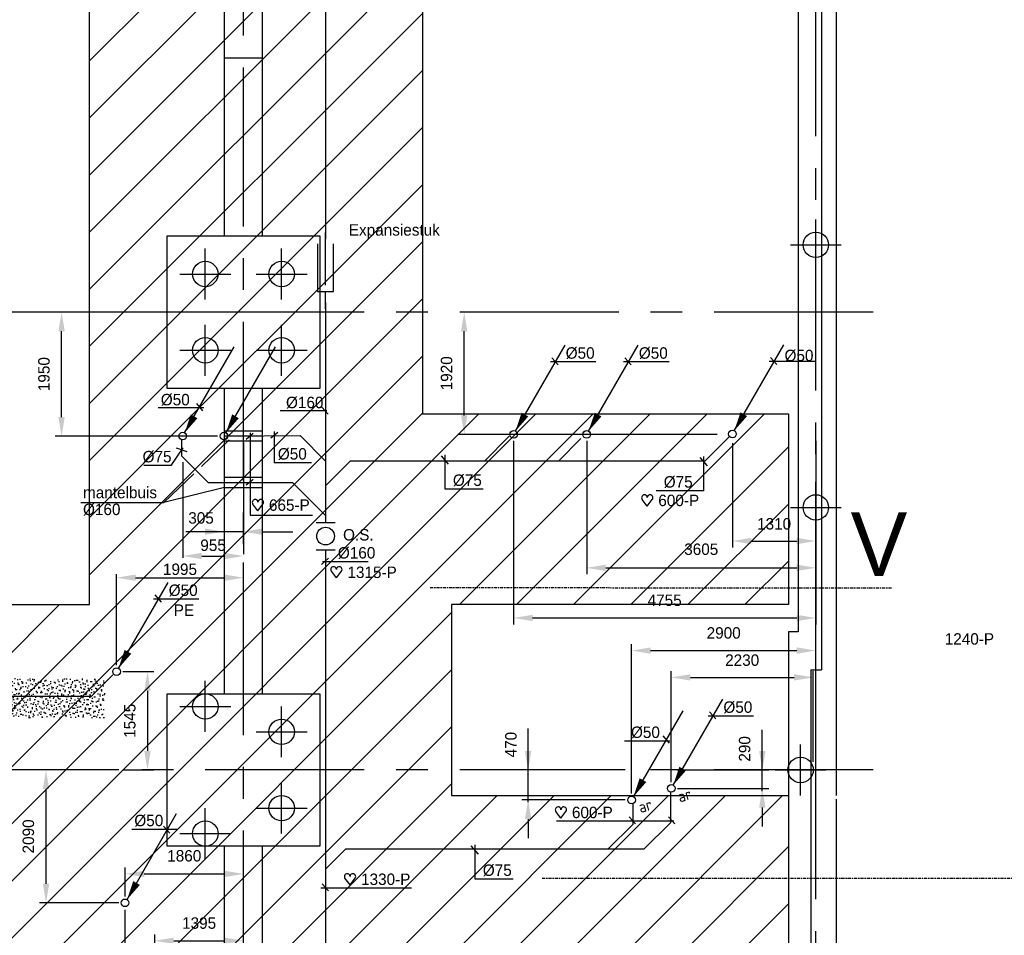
# Model space of a CAD drawing. Extents: x 9010 to 343255, y 15280 to 659207.
# Tile 46 of 76: x 86934 to 102417, y 34028 to 48427. Entities that reach past the tile are written whole.
import ezdxf

# ---------------------------------------------------------------- set-up
doc = ezdxf.new("R2010")
doc.units = 0
doc.header["$LTSCALE"] = 100
for name, pattern in [('2322121', [2000, 1000, 1000]), ('CENTER2', [11.25, 7.5, -1.25, 1.25, -1.25]), ('CENTER4', [5, 3.125, -0.625, 0.625, -0.625]), ('CENTERX2', [40, 25, -5, 5, -5]), ('DASHDOT', [1, 0.5, -0.25, 0, -0.25])]:
    doc.linetypes.add(name, pattern=pattern)
doc.layers.get('0').update_dxf_attribs({"linetype": 'CONTINUOUS'})
doc.layers.get('DEFPOINTS').update_dxf_attribs({"linetype": 'CONTINUOUS'})
for name, color, linetype in [('15', 6, 'CONTINUOUS'), ('21', 11, 'CONTINUOUS'), ('AL$1----_TEKST', 7, 'CONTINUOUS'), ('BOUW', 8, 'CONTINUOUS'), ('PAAL_CONT', 1, 'CONTINUOUS'), ('PAAL_HART', 7, 'CONTINUOUS'), ('PAAL_TEKST', 2, 'CONTINUOUS'), ('STRAMIEN', 1, 'CENTER2'), ('WL524---', 4, 'CONTINUOUS'), ('WL561---', 4, 'CONTINUOUS'), ('WL5627--', 4, 'CONTINUOUS'), ('WL570---', 3, 'CONTINUOUS'), ('WL570---_HARTLIJN', 7, 'CONTINUOUS'), ('WL570---_TOEVOER', 3, 'CONTINUOUS'), ('WL740---', 4, 'CONTINUOUS'), ('WM521---', 1, 'CONTINUOUS')]:
    doc.layers.add(name, color=color, linetype=linetype)
doc.styles.add('5MM', font='STRUCT01.shx', dxfattribs={"height": 1000})
doc.styles.add('BURO-018', font='BUROFONT.shx', dxfattribs={"height": 180})
doc.styles.get("Standard").update_dxf_attribs({"font": 'ISOCP'})
doc.styles.add('VAR', font='STRUCT01.shx')
doc.dimstyles.new('CEES', dxfattribs={"dimscale": 100, "dimtxt": 3, "dimasz": 3, "dimexe": 1, "dimexo": 1, "dimgap": 1.5, "dimtad": 0, "dimdec": 0, "dimzin": 0, "dimtxsty": 'BURO-018', "dimcen": -3, "dimdle": 1.25, "dimclrd": 1, "dimclre": 1, "dimclrt": 1, "dimazin": 3, "dimtfac": 0.75, "dimtdec": 0, "dimtofl": 0, "dimtmove": 0, "dimatfit": 3, "dimtvp": 1.5, "dimtolj": 1, "dimtzin": 0})

# ---------------------------------------------------------------- blocks, each defined once
blk = doc.blocks.new('K-PAAL8')
at = {"layer": 'PAAL_CONT'}
blk.add_circle((0, 0), 0.5, dxfattribs=at)
at = {"layer": 'PAAL_HART'}
for p, q in [((0, -1), (0, 1)), ((-1, 0), (1, 0))]:
    blk.add_line(p, q, dxfattribs=at)
at = {"layer": 'PAAL_TEKST', "style": 'VAR', "flags": 1}
for tag, p in [('AFHAKHOOGTE', (0.402, 0.516)), ('INHEINIVO', (0.402, 0.201)), ('LENGTE', (0.402, -0.114)), ('NUMMER', (0.402, -0.429))]:
    blk.add_attdef(tag, p, '', height=0.2, dxfattribs=at)
blk = doc.blocks.new('LDV3121')
at = {"color": 0, "linetype": 'CONTINUOUS'}
blk.add_line((0.25, 0.43), (6.75, 11.69), dxfattribs=at)
blk.add_lwpolyline([(0.25, 0.43, 0, 1, 0), (1.5, 2.6, 1, 1, 0)], format="xyseb", dxfattribs=at)
blk.add_circle((0, 0), 0.5, dxfattribs=at)
blk = doc.blocks.new('HART')
at = {"color": 1}
for q in [(-39.7, 52.4), (39.7, 52.4)]:
    blk.add_line((0, 0), q, dxfattribs=at)
for centre, start, end in [((-22.1, 65.7), 0, 217.18669), ((22.1, 65.7), 322.81331, 180)]:
    blk.add_arc(centre, 22.1, start, end, dxfattribs=at)
blk = doc.blocks.new('HARTJE')
at = {"layer": 'WL570---'}
blk.add_blockref('HART', (140.9, 93.7), dxfattribs=at)
blk = doc.blocks.new('*D149')
at = {"color": 1, "linetype": 'BYBLOCK'}
for p, q in [((88592, 34638), (88592, 35093)), ((88892, 34993), (90153, 34993)), ((90453, 34638), (90453, 35093))]:
    blk.add_line(p, q, dxfattribs=at)
for points in [[(88892, 35043), (88892, 34943), (88592, 34993)], [(90153, 35043), (90153, 34943), (90453, 34993)]]:
    blk.add_solid(points, dxfattribs=at)
at = {"layer": 'DEFPOINTS', "color": 0, "linetype": 'BYBLOCK'}
for p in [(90453, 34993), (88592, 34538), (90453, 34538)]:
    blk.add_point(p, dxfattribs=at)
at = {"color": 1, "linetype": 'BYBLOCK', "insert": (89522, 35277), "char_height": 180, "attachment_point": 5, "style": 'BURO-018'}
blk.add_mtext('\\A1;1860', dxfattribs=at)
blk = doc.blocks.new('*D150')
at = {"color": 1, "linetype": 'BYBLOCK'}
for p, q in [((89057, 31898), (89057, 34042)), ((89357, 33942), (90153, 33942)), ((90453, 31898), (90453, 34042))]:
    blk.add_line(p, q, dxfattribs=at)
for points in [[(89357, 33992), (89357, 33892), (89057, 33942)], [(90153, 33992), (90153, 33892), (90453, 33942)]]:
    blk.add_solid(points, dxfattribs=at)
at = {"layer": 'DEFPOINTS', "color": 0, "linetype": 'BYBLOCK'}
for p in [(90453, 33942), (89057, 31798), (90453, 31798)]:
    blk.add_point(p, dxfattribs=at)
at = {"color": 1, "linetype": 'BYBLOCK', "insert": (89755, 34219), "char_height": 180, "attachment_point": 5, "style": 'BURO-018'}
blk.add_mtext('\\A1;1395', dxfattribs=at)
blk = doc.blocks.new('*D152')
at = {"color": 1, "linetype": 'BYBLOCK'}
for p, q in [((88492, 36628), (87248, 36628)), ((87348, 34838), (87348, 36328)), ((88492, 34538), (87248, 34538))]:
    blk.add_line(p, q, dxfattribs=at)
for points in [[(87298, 36328), (87398, 36328), (87348, 36628)], [(87298, 34838), (87398, 34838), (87348, 34538)]]:
    blk.add_solid(points, dxfattribs=at)
at = {"layer": 'DEFPOINTS', "color": 0, "linetype": 'BYBLOCK'}
for p in [(87348, 36628), (88592, 36628), (88592, 34538)]:
    blk.add_point(p, dxfattribs=at)
at = {"color": 1, "linetype": 'BYBLOCK', "insert": (87071, 35583), "char_height": 180, "attachment_point": 5, "rotation": 90, "style": 'BURO-018'}
blk.add_mtext('\\A1;2090', dxfattribs=at)
blk = doc.blocks.new('*D154')
at = {"color": 1, "linetype": 'BYBLOCK'}
for p, q in [((88557, 38174), (89044, 38174)), ((88944, 37874), (88944, 36928)), ((88557, 36628), (89044, 36628))]:
    blk.add_line(p, q, dxfattribs=at)
for points in [[(88894, 37874), (88994, 37874), (88944, 38174)], [(88894, 36928), (88994, 36928), (88944, 36628)]]:
    blk.add_solid(points, dxfattribs=at)
at = {"layer": 'DEFPOINTS', "color": 0, "linetype": 'BYBLOCK'}
for p in [(88457, 38174), (88457, 36628), (88944, 36628)]:
    blk.add_point(p, dxfattribs=at)
at = {"color": 1, "linetype": 'BYBLOCK', "insert": (88666, 37401), "char_height": 180, "attachment_point": 5, "rotation": 90, "style": 'BURO-018'}
blk.add_mtext('\\A1;1545', dxfattribs=at)
blk = doc.blocks.new('*D156')
at = {"color": 1, "linetype": 'BYBLOCK'}
for p, q in [((90047, 43828), (87493, 43828)), ((87593, 42178), (87593, 43528)), ((90047, 41878), (87493, 41878))]:
    blk.add_line(p, q, dxfattribs=at)
for points in [[(87543, 43528), (87643, 43528), (87593, 43828)], [(87543, 42178), (87643, 42178), (87593, 41878)]]:
    blk.add_solid(points, dxfattribs=at)
at = {"layer": 'DEFPOINTS', "color": 0, "linetype": 'BYBLOCK'}
for p in [(87593, 43828), (90147, 43828), (90147, 41878)]:
    blk.add_point(p, dxfattribs=at)
at = {"color": 1, "linetype": 'BYBLOCK', "insert": (87316, 42853), "char_height": 180, "attachment_point": 5, "rotation": 90, "style": 'BURO-018'}
blk.add_mtext('\\A1;1950', dxfattribs=at)
blk = doc.blocks.new('*D157')
at = {"color": 1, "linetype": 'BYBLOCK'}
for p, q in [((93924, 42205), (93924, 43528)), ((97901, 41905), (93824, 41905))]:
    blk.add_line(p, q, dxfattribs=at)
for points in [[(93874, 43528), (93974, 43528), (93924, 43828)], [(93874, 42205), (93974, 42205), (93924, 41905)]]:
    blk.add_solid(points, dxfattribs=at)
at = {"layer": 'DEFPOINTS', "color": 0, "linetype": 'BYBLOCK'}
for p in [(93924, 43828), (93924, 43828), (98001, 41905)]:
    blk.add_point(p, dxfattribs=at)
at = {"color": 1, "linetype": 'BYBLOCK', "insert": (93647, 42866), "char_height": 180, "attachment_point": 5, "rotation": 90, "style": 'BURO-018'}
blk.add_mtext('\\A1;1920', dxfattribs=at)
blk = doc.blocks.new('*D158')
at = {"color": 1, "linetype": 'BYBLOCK'}
for p, q in [((98141, 41766), (98141, 40128)), ((99453, 41766), (99453, 40128)), ((98441, 40228), (99153, 40228))]:
    blk.add_line(p, q, dxfattribs=at)
for points in [[(98441, 40278), (98441, 40178), (98141, 40228)], [(99153, 40278), (99153, 40178), (99453, 40228)]]:
    blk.add_solid(points, dxfattribs=at)
at = {"layer": 'DEFPOINTS', "color": 0, "linetype": 'BYBLOCK'}
for p in [(98141, 41866), (99453, 41866), (99453, 40228)]:
    blk.add_point(p, dxfattribs=at)
at = {"color": 1, "linetype": 'BYBLOCK', "insert": (98797, 40498), "char_height": 180, "attachment_point": 5, "style": 'BURO-018'}
blk.add_mtext('\\A1;1310', dxfattribs=at)
blk = doc.blocks.new('*D159')
at = {"color": 1, "linetype": 'BYBLOCK'}
for p, q in [((95850, 41805), (95850, 39707)), ((99453, 41805), (99453, 39707)), ((96150, 39807), (99153, 39807))]:
    blk.add_line(p, q, dxfattribs=at)
for points in [[(96150, 39857), (96150, 39757), (95850, 39807)], [(99153, 39857), (99153, 39757), (99453, 39807)]]:
    blk.add_solid(points, dxfattribs=at)
at = {"layer": 'DEFPOINTS', "color": 0, "linetype": 'BYBLOCK'}
for p in [(95850, 41905), (99453, 41905), (99453, 39807)]:
    blk.add_point(p, dxfattribs=at)
at = {"color": 1, "linetype": 'BYBLOCK', "insert": (97651, 40098), "char_height": 180, "attachment_point": 5, "style": 'BURO-018'}
blk.add_mtext('\\A1;3605', dxfattribs=at)
blk = doc.blocks.new('*D160')
at = {"color": 1, "linetype": 'BYBLOCK'}
for p, q in [((94700, 41805), (94700, 38918)), ((99453, 41805), (99453, 38918)), ((95000, 39018), (99153, 39018))]:
    blk.add_line(p, q, dxfattribs=at)
for points in [[(95000, 39068), (95000, 38968), (94700, 39018)], [(99153, 39068), (99153, 38968), (99453, 39018)]]:
    blk.add_solid(points, dxfattribs=at)
at = {"layer": 'DEFPOINTS', "color": 0, "linetype": 'BYBLOCK'}
for p in [(94700, 41905), (99453, 41905), (99453, 39018)]:
    blk.add_point(p, dxfattribs=at)
at = {"color": 1, "linetype": 'BYBLOCK', "insert": (97076, 39296), "char_height": 180, "attachment_point": 5, "style": 'BURO-018'}
blk.add_mtext('\\A1;4755', dxfattribs=at)
blk = doc.blocks.new('*D161')
at = {"color": 1, "linetype": 'BYBLOCK'}
for p, q in [((97180, 36437), (97180, 38184)), ((99411, 36756), (99411, 38184)), ((97480, 38084), (99111, 38084))]:
    blk.add_line(p, q, dxfattribs=at)
for points in [[(97480, 38134), (97480, 38034), (97180, 38084)], [(99111, 38134), (99111, 38034), (99411, 38084)]]:
    blk.add_solid(points, dxfattribs=at)
at = {"layer": 'DEFPOINTS', "color": 0, "linetype": 'BYBLOCK'}
for p in [(99411, 38084), (99411, 36656), (97180, 36337)]:
    blk.add_point(p, dxfattribs=at)
at = {"color": 1, "linetype": 'BYBLOCK', "insert": (98295, 38354), "char_height": 180, "attachment_point": 5, "style": 'BURO-018'}
blk.add_mtext('\\A1;2230', dxfattribs=at)
blk = doc.blocks.new('*D162')
at = {"color": 1, "linetype": 'BYBLOCK'}
for p, q in [((96555, 36256), (96555, 38605)), ((99453, 36256), (99453, 38605)), ((96855, 38505), (99153, 38505))]:
    blk.add_line(p, q, dxfattribs=at)
for points in [[(96855, 38555), (96855, 38455), (96555, 38505)], [(99153, 38555), (99153, 38455), (99453, 38505)]]:
    blk.add_solid(points, dxfattribs=at)
at = {"layer": 'DEFPOINTS', "color": 0, "linetype": 'BYBLOCK'}
for p in [(99453, 38505), (96555, 36156), (99453, 36156)]:
    blk.add_point(p, dxfattribs=at)
at = {"color": 1, "linetype": 'BYBLOCK', "insert": (98004, 38782), "char_height": 180, "attachment_point": 5, "style": 'BURO-018'}
blk.add_mtext('\\A1;2900', dxfattribs=at)
blk = doc.blocks.new('LU-1D-K-A0')
at = {"color": 0, "linetype": 'CONTINUOUS'}
for p, q in [((-0.5, 80), (0.5, 80)), ((-0.5, -80), (0.5, -80))]:
    blk.add_line(p, q, dxfattribs=at)
at = {"layer": 'WL570---_HARTLIJN', "linetype": 'CENTER2'}
blk.add_line((-0.5, 0), (0.5, 0), dxfattribs=at)
blk = doc.blocks.new('3048403')
at = {"color": 0, "linetype": 'CONTINUOUS'}
for p, q in [((-6, 0), (-3.25, 0)), ((-3.25, 1.25), (-3.25, -1.25)), ((4.25, 1.25), (-3.25, 1.25)), ((-2.25, 0), (6, 0)), ((-3.25, -1.25), (4.25, -1.25))]:
    blk.add_line(p, q, dxfattribs=at)
at = {"color": 0, "linetype": 'CONTINUOUS', "style": 'BURO-018', "flags": 1}
blk.add_attdef('CV_MATCODE', (0, 0), '', height=1.8, dxfattribs=at)

msp = doc.modelspace()

# ---------------------------------------------------------------- hatches: boundary and pattern name
at = {"layer": '15'}
h = msp.add_hatch(dxfattribs=at)
h.set_pattern_fill('ANSI31', color=8, scale=200, style=0)
h.set_pattern_definition([(45, (32852.9, 25827.6), (-449.013, 449.013), [])])
h.paths.add_polyline_path([(83532.9, 52927.6), (89143.2, 52927.6), (89143.2, 54927.6), (83532.9, 54927.6), (83532.9, 59077.6), (65252.9, 59077.6), (65252.9, 83077.6), (67752.9, 83077.6), (67752.9, 61277.6), (72752.9, 61277.6), (72752.9, 66021.3), (73678.4, 66021.3), (73678.4, 73400.3), (76678.4, 73400.3), (76678.4, 61277.6), (82952.9, 61277.6), (82952.9, 81942.7), (87952.9, 81942.7), (87952.9, 70627.6), (93268.6, 70627.6), (93268.6, 61027.6), (99172.9, 61027.6), (99172.9, 58527.6), (93268.6, 58527.6), (93268.6, 52927.6), (99022.9, 52927.6), (99022.9, 49227.6), (93268.6, 49227.6), (93268.6, 42227.6), (99022.9, 42227.6), (99022.9, 39227.6), (93722.9, 39227.6), (93722.9, 36227.6), (99022.9, 36227.6), (99022.9, 33227.6), (93722.9, 33227.6), (93722.9, 26257.8), (90152.9, 26257.8), (90152.9, 26107.6), (83532.9, 26107.6), (83532.9, 39227.6), (88032.9, 39227.6), (88032.9, 49227.6), (83532.9, 49227.6)])
at = {"layer": 'WL5627--'}
h = msp.add_hatch(dxfattribs=at)
h.set_pattern_fill('GESTORT', color=6, scale=5, style=0)
h.set_pattern_definition([(17, (10000, 0), (25.787455, 79.82761), [0, -81.6, -46.2, 0, -67.2]), (48, (10000, 0), (-18.41558, 81.171833), [0, -80.8, 0, -82.4, 0, -66.4]), (71, (10000, 0), (-47.911577, 67.26307), [0, -80, 0, -48, -65.8])])
h.paths.add_polyline_path([(84479.2, 38066.2), (84479.2, 37449.1), (88272.9, 37449.1), (88272.9, 38066.2)])

# ---------------------------------------------------------------- linework, layer by layer
at = {"color": 1, "linetype": 'BYBLOCK'}
for p, q in [((90147.4, 41777.7), (90147.4, 40275.3)), ((90452.9, 41777.7), (90452.9, 40275.3)), ((89497.4, 41470.3), (89497.4, 39961.8)), ((90452.9, 41287.6), (90452.9, 40022.9)), ((90452.9, 40375.3), (89547.4, 40375.3)), ((90752.9, 40375.3), (91229.4, 40375.3)), ((89797.4, 39992.7), (90152.9, 39992.7)), ((90452.9, 38273.9), (90452.9, 39889.2)), ((88456.9, 38273.9), (88456.9, 39709.1)), ((88756.9, 39651.4), (90152.9, 39651.4)), ((94929.1, 36121.2), (94929.1, 37278)), ((98611.6, 36296.5), (98611.6, 37260.5)), ((96455.2, 36627.6), (94829.1, 36627.6)), ((97279.5, 36627.6), (98711.6, 36627.6)), ((97279.5, 36336.8), (98711.6, 36336.8)), ((96455.2, 36155.9), (94829.1, 36155.9)), ((98611.6, 36036.8), (98611.6, 35736.8)), ((94929.1, 35855.9), (94929.1, 35555.9))]:
    msp.add_line(p, q, dxfattribs=at)
at = {"color": 2, "linetype": 'CONTINUOUS'}
for p, q in [((91593.9, 40518.8), (91893.9, 40518.8)), ((91593.9, 40091.5), (91893.9, 40091.5))]:
    msp.add_line(p, q, dxfattribs=at)
at = {"color": 1, "linetype": 'BYBLOCK'}
for points in [[(89847.4, 40425.3), (89847.4, 40325.3), (90147.4, 40375.3)], [(90752.9, 40425.3), (90752.9, 40325.3), (90452.9, 40375.3)], [(89797.4, 40042.7), (89797.4, 39942.7), (89497.4, 39992.7)], [(90152.9, 40042.7), (90152.9, 39942.7), (90452.9, 39992.7)], [(88756.9, 39701.4), (88756.9, 39601.4), (88456.9, 39651.4)], [(90152.9, 39701.4), (90152.9, 39601.4), (90452.9, 39651.4)], [(94879.1, 36927.6), (94979.1, 36927.6), (94929.1, 36627.6)], [(98561.6, 36927.6), (98661.6, 36927.6), (98611.6, 36627.6)], [(98561.6, 36036.8), (98661.6, 36036.8), (98611.6, 36336.8)], [(94879.1, 35855.9), (94979.1, 35855.9), (94929.1, 36155.9)]]:
    msp.add_solid(points, dxfattribs=at)
at = {"layer": '15', "color": 8}
for p, q in [((99772.9, 74747.6), (99772.9, 36227.6)), ((99542.9, 74517.6), (99542.9, 38202.6)), ((99172.9, 61827.6), (99172.9, 38802.6)), ((99172.9, 38802.6), (99023.1, 38802.6)), ((99372.9, 38202.6), (99542.9, 38202.6)), ((99772.9, 36227.6), (99772.9, 36227.6))]:
    msp.add_line(p, q, dxfattribs=at)
at = {"layer": '21', "linetype": 'DASHDOT'}
for p, q in [((93387.3, 39495.6), (100687.2, 39493.7)), ((95148.5, 34926.7), (103948.9, 34926.7))]:
    msp.add_line(p, q, dxfattribs=at)
at = {"layer": 'BOUW', "linetype": 'CONTINUOUS'}
for p, q in [((90152.9, 45027.6), (90152.9, 57927.6)), ((90752.9, 45027.6), (90753.1, 57927.6)), ((90152.9, 47827.6), (90752.9, 47827.6)), ((89252.9, 45027.6), (91652.9, 45027.6)), ((89252.9, 42627.6), (89252.9, 45027.6)), ((91652.9, 45027.6), (91652.9, 42627.6)), ((91652.9, 42627.6), (89252.9, 42627.6)), ((90152.9, 37827.6), (90152.9, 42627.6)), ((90752.9, 37827.6), (90752.9, 42627.6)), ((99023.1, 38802.6), (99023.1, 26030.3)), ((99372.9, 38202.6), (99372.9, 25907.8)), ((89252.9, 37827.6), (91652.9, 37827.6)), ((89252.9, 35427.6), (89252.9, 37827.6)), ((91652.9, 37827.6), (91652.9, 35427.6)), ((99772.9, 36167.6), (99772.9, 25507.8)), ((91652.9, 35427.6), (89252.9, 35427.6)), ((90152.9, 26117.6), (90152.9, 35427.6)), ((90752.9, 26257.6), (90752.9, 35427.6))]:
    msp.add_line(p, q, dxfattribs=at)
msp.add_lwpolyline([(93268.6, 49227.6), (93268.6, 42227.6), (99022.9, 42227.6), (99022.9, 39227.6), (93722.9, 39227.6), (93722.9, 36227.6), (99022.9, 36227.6), (99022.9, 33227.6), (93722.9, 33227.6), (93722.9, 26257.8), (90152.9, 26257.8), (90152.9, 26107.6), (83532.9, 26107.6), (83532.9, 39227.6), (88032.9, 39227.6), (88032.9, 49227.6)], dxfattribs=at)
at = {"layer": 'DEFPOINTS', "color": 0, "linetype": 'BYBLOCK'}
for p in [(90147.4, 41877.7), (90452.9, 41877.7), (89497.4, 41387.6), (90452.9, 41387.6), (90452.9, 40375.3), (90452.9, 40122.9), (90452.9, 39651.4), (88456.9, 38173.9), (90452.9, 38173.9), (94929.1, 36627.6), (96555.2, 36627.6), (97179.5, 36627.6), (98611.6, 36627.6), (97179.5, 36336.8), (96555.2, 36155.9)]:
    msp.add_point(p, dxfattribs=at)
at = {"layer": 'STRAMIEN', "linetype": 'CENTERX2'}
for p, q in [((100352.9, 43827.6), (78852.9, 43827.6)), ((100352.9, 36627.6), (78852.9, 36627.6))]:
    msp.add_line(p, q, dxfattribs=at)
for points in [[(90452.9, 25176.5), (90452.9, 95037.3)], [(99452.9, 22593.7), (99452.9, 94441.5)]]:
    msp.add_lwpolyline(points, dxfattribs=at)
at = {"layer": 'WL524---', "color": 4, "linetype": '2322121'}
for p, q in [((91743.9, 56071.1), (91743.9, 44978)), ((91743.9, 43978), (91743.9, 40527.8)), ((89480.7, 41819.7), (89480.7, 41568.7)), ((90207.4, 41877.7), (91342.6, 41886)), ((91743.9, 41484.7), (91342.6, 41886)), ((94240.9, 41485.6), (94632.2, 41876.8)), ((95406.4, 41485.6), (95760.3, 41839.4)), ((97709.9, 41485.6), (98085.4, 41861.1)), ((89898.4, 41151), (89480.7, 41568.7)), ((91743.9, 41097.2), (92132.2, 41485.6)), ((97709.9, 41485.6), (92132.2, 41485.6)), ((89898.4, 41151), (91222.2, 41151)), ((91743.9, 40629.3), (91222.2, 41151)), ((91743.9, 40079.5), (91743.9, 24995.3)), ((88061.6, 37788), (88398.1, 38124.5)), ((84406.4, 37788), (88061.6, 37788)), ((97168.7, 36282.2), (97168.7, 35798.2)), ((96573, 36099.1), (96573, 35772.3)), ((96181.2, 35380.5), (96573, 35772.3)), ((96751, 35380.5), (97168.7, 35798.2)), ((91743.9, 35067), (92057.4, 35380.5)), ((96751, 35380.5), (92057.4, 35380.5)), ((88588.6, 34430.4), (88588.6, 31238.2))]:
    msp.add_line(p, q, dxfattribs=at)
at = {"layer": 'WL524---', "color": 1}
for p, q in [((90557.3, 41927.3), (90557.3, 40633.4)), ((90557.3, 40633.4), (91537.7, 40633.4))]:
    msp.add_line(p, q, dxfattribs=at)
at = {"layer": 'WL570---_HARTLIJN', "color": 1, "linetype": 'CONTINUOUS'}
for p, q in [((95994.9, 43044), (95280, 43044)), ((95301.3, 43111.4), (95400.5, 42999.9)), ((97144.9, 43044), (96430, 43044)), ((96451.3, 43111.4), (96550.5, 42999.9)), ((99435.9, 43049.7), (98721, 43049.7)), ((98742.3, 43117.1), (98841.5, 43005.6)), ((89827.9, 42321.4), (89112.9, 42321.4)), ((89712, 42388.9), (89811.2, 42277.4)), ((91765.5, 42276), (91029.2, 42277.4)), ((91686.3, 42334), (91785.5, 42222.5)), ((90606.6, 41917.4), (90493.2, 41826.6)), ((90994.5, 41935.2), (90881.1, 41844.4)), ((90940.7, 41457.9), (90940.7, 41952.3)), ((89316.3, 41413.9), (89504.2, 41691.4)), ((89565.2, 41632.7), (89401.2, 41686.9)), ((93678.3, 41436.9), (93564.9, 41569.3)), ((93624.6, 41044), (93624.6, 41584.4)), ((97748.1, 41410.2), (97634.7, 41542.6)), ((97694.4, 41017.3), (97694.4, 41557.7)), ((89316.3, 41413.9), (88885.6, 41413.9)), ((91520.1, 41457.9), (90934.8, 41457.9)), ((90606.6, 41195.8), (90493.2, 41105)), ((94221.1, 41044), (93624.6, 41044)), ((97694.4, 41017.3), (96940.4, 41017.3)), ((91680.9, 39860.8), (91792.5, 39959.9)), ((92412.6, 39901.8), (91697.7, 39901.8)), ((89058.6, 39379.9), (89157.8, 39268.4)), ((89752.2, 39312.5), (89037.3, 39312.5)), ((98474.8, 37475.4), (97759.8, 37475.4)), ((97781.1, 37542.9), (97880.3, 37431.3)), ((97049.4, 37162.5), (97148.6, 37051)), ((97159.6, 37079.7), (96444.7, 37079.7)), ((97222.2, 35821.3), (95377.2, 35822.6)), ((96519.2, 35890), (96618.4, 35778.5)), ((97134.3, 35890), (97233.4, 35778.5)), ((89411.2, 35692.4), (88696.2, 35692.4)), ((89193.5, 35744.5), (89292.6, 35633)), ((94148.8, 35303.4), (94035.4, 35435.8)), ((94095.1, 34910.4), (94095.1, 35450.9)), ((91688.2, 34838.9), (91787.4, 34727.3)), ((94691.5, 34910.4), (94095.1, 34910.4)), ((93092.9, 34770.2), (91666.9, 34771.4))]:
    msp.add_line(p, q, dxfattribs=at)
at = {"layer": 'WL740---', "color": 2}
msp.add_circle((91743.9, 40305.1), 139.2, dxfattribs=at)
at = {"layer": 'WM521---'}
for p, q in [((89791.4, 41401.2), (90229.4, 41820.4)), ((89200.8, 40835.9), (89672, 41286.9)), ((90152.9, 41071), (89200.8, 40835.9)), ((87896.9, 40835.9), (89200.8, 40835.9))]:
    msp.add_line(p, q, dxfattribs=at)

# ---------------------------------------------------------------- block references
at = {"layer": '15', "color": 8, "xscale": 400, "yscale": 400, "zscale": 400}
for p in [(99452.9, 44885.8), (99452.9, 40756.7), (99212.9, 36627.6)]:
    msp.add_blockref('K-PAAL8', p, dxfattribs=at)
at = {"layer": 'BOUW', "linetype": 'CONTINUOUS', "xscale": 400, "yscale": 400, "zscale": 400}
for p in [(89852.9, 44427.6), (91052.9, 44427.6), (89852.9, 43227.6), (91052.9, 43227.6), (89852.9, 37627.6), (91052.9, 37227.6), (91052.9, 36027.6), (89852.9, 35627.6)]:
    msp.add_blockref('K-PAAL8', p, dxfattribs=at)
at = {"layer": 'WL524---', "xscale": 100, "yscale": 100, "zscale": 100, "rotation": 90}
msp.add_blockref('3048403', (91743.9, 44478), dxfattribs=at)
at = {"layer": 'WL524---', "color": 2, "xscale": 120, "yscale": 120, "zscale": 120}
for p in [(89497.4, 41877.7), (90147.4, 41877.7), (94699.6, 41905.4), (95849.6, 41905.4), (98140.6, 41911.1), (88456.9, 38173.9), (97179.5, 36336.8), (96555.2, 36155.9), (88591.8, 34538.5)]:
    msp.add_blockref('LDV3121', p, dxfattribs=at)
at = {"layer": 'WL570---_TOEVOER', "linetype": 'CONTINUOUS', "xscale": 600}
for p in [(90452.9, 41881.7), (90452.9, 41151)]:
    msp.add_blockref('LU-1D-K-A0', p, dxfattribs=at)
at = {"layer": 'WL570---_TOEVOER', "xscale": 2, "yscale": 2, "zscale": 2}
for p in [(90398.3, 40518.2), (96520.9, 40591.6), (91632.9, 39461.3), (95162.7, 35684.8), (91847, 34633.7)]:
    msp.add_blockref('HARTJE', p, dxfattribs=at)

# ---------------------------------------------------------------- texts
at = {"color": 1, "linetype": 'BYBLOCK', "char_height": 180, "attachment_point": 5, "style": 'BURO-018'}
for s, insert in [('305', (89785.8, 40590.2)), ('955', (89975.2, 40161.3)), ('\\A1;1995', (89454.9, 39783.2))]:
    msp.add_mtext(s, dxfattribs=dict(at, insert=insert))
at = {"color": 1, "linetype": 'BYBLOCK', "char_height": 180, "attachment_point": 5, "rotation": 90, "style": 'BURO-018'}
for s, insert in [('470', (94659.1, 37026.2)), ('290', (98334.8, 36959.2))]:
    msp.add_mtext(s, dxfattribs=dict(at, insert=insert))
at = {"layer": '21', "style": '5MM'}
msp.add_text('V', height=1000, dxfattribs=at).set_placement((99999.6, 39678))
at = {"layer": 'AL$1----_TEKST', "color": 1}
for p in [(97313, 36114.3), (96694.7, 35948.5)]:
    msp.add_text('ar', height=180, rotation=16.15619, dxfattribs=at).set_placement(p)
at = {"layer": 'WL561---', "color": 1, "style": 'BURO-018'}
msp.add_text('Expansiestuk', height=180, dxfattribs=at).set_placement((92109.4, 45031.2))
at = {"layer": 'WL570---_HARTLIJN', "color": 1, "linetype": 'CENTER4', "style": 'BURO-018'}
for s, p in [('%%c50', (95519.8, 43095.4)), ('%%c50', (96669.8, 43095.4)), ('%%c50', (98960.8, 43056.5)), ('%%c50', (89153, 42362.1)), ('%%c160', (91121.6, 42317.8)), ('%%c75', (88866.4, 41465.4)), ('%%c50', (90993.6, 41509.4)), ('%%c75', (93745.9, 41095.4)), ('%%c75', (97061.7, 41068.7)), ('%%c160', (91937.5, 39953.3)), ('%%c50', (89277.1, 39363.9)), ('%%c50', (97999.6, 37526.9)), ('%%c50', (96546.3, 37131.2)), ('%%c50', (88736.5, 35743.8)), ('%%c75', (94216.4, 34961.9))]:
    msp.add_text(s, height=180, dxfattribs=at).set_placement(p)
at = {"layer": 'WL570---_TOEVOER', "color": 1, "style": 'BURO-018'}
for s, p in [('mantelbuis', (87929.9, 40901.6)), ('665-P', (90853.2, 40703.6)), ('600-P', (96975.9, 40777)), ('%%C160', (87929.9, 40636.4)), ('1315-P', (92087.8, 39646.7)), ('600-P', (95617.6, 35870.2)), ('1330-P', (92301.9, 34819.1))]:
    msp.add_text(s, height=180, dxfattribs=at).set_placement(p)
at = {"layer": 'WL570---_TOEVOER', "color": 1, "linetype": 'CONTINUOUS', "style": 'BURO-018'}
msp.add_text('1240-P', height=180, dxfattribs=at).set_placement((101480.2, 38598.6))
at = {"layer": 'WL740---', "color": 1, "style": 'BURO-018'}
msp.add_text('O.S.', height=180, dxfattribs=at).set_placement((92019, 40236.6))
at = {"layer": 'WM521---', "color": 1, "style": 'BURO-018'}
msp.add_text('PE', height=180, dxfattribs=at).set_placement((89356.1, 39051.3))

# ---------------------------------------------------------------- dimensions: what is measured, and where the dimension line sits
at = {"layer": 'WL5627--'}
dim = msp.add_linear_dim(base=(87593.3, 43827.6), p1=(90147.4, 41877.7), p2=(90147.4, 43827.6), angle=90, dimstyle='CEES', dxfattribs=at)
dim.commit()
dim.dimension.update_dxf_attribs({"geometry": '*D156', "text_midpoint": (87316, 42852.6)})
for base, p1, p2, text, picture, middle in [((93923.7, 43827.6), (98001.1, 41905.4), (93923.7, 43827.6), '1920', '*D157', (93646.8, 42866.5)), ((88943.6, 36627.6), (88456.9, 38173.9), (88456.9, 36627.6), '1545', '*D154', (88666.3, 37400.7)), ((87347.8, 36627.6), (88591.8, 34538.5), (88591.8, 36627.6), '2090', '*D152', (87070.9, 35583))]:
    dim = msp.add_linear_dim(base=base, p1=p1, p2=p2, angle=90, text=text, dimstyle='CEES', dxfattribs=at)
    dim.commit()
    dim.dimension.update_dxf_attribs({"geometry": picture, "text_midpoint": middle})
for base, p1, p2, text, picture, middle in [((99452.9, 39018.4), (94699.6, 41905.4), (99452.9, 41905.4), '4755', '*D160', (97076.3, 39295.6)), ((99452.9, 39807.1), (95849.6, 41905.4), (99452.9, 41905.4), '3605', '*D159', (97651.3, 40098.2)), ((99452.9, 40227.7), (98140.6, 41866.4), (99452.9, 41866.4), '1310', '*D158', (98796.8, 40497.9)), ((99452.9, 38504.9), (96555.2, 36155.9), (99452.9, 36155.9), '2900', '*D162', (98004.1, 38781.8)), ((99410.9, 38084.2), (97179.5, 36336.8), (99410.9, 36655.9), '2230', '*D161', (98295.2, 38354.3)), ((90452.9, 34993.4), (88591.8, 34538.5), (90452.9, 34538.5), '1860', '*D149', (89522.4, 35277.2)), ((90452.9, 33941.7), (89056.7, 31797.7), (90452.9, 31797.7), '1395', '*D150', (89754.8, 34219))]:
    dim = msp.add_linear_dim(base=base, p1=p1, p2=p2, text=text, dimstyle='CEES', dxfattribs=at)
    dim.commit()
    dim.dimension.update_dxf_attribs({"geometry": picture, "text_midpoint": middle})

doc.saveas('drawing.dxf')
